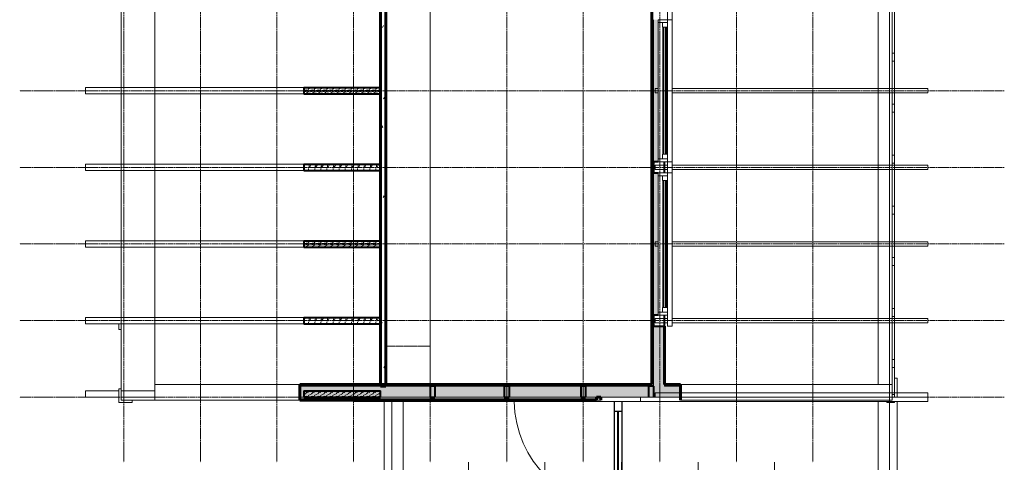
# Model space of a CAD drawing. Header units: inches. Extents: x -639 to 53, y -282 to 536.
# Tile 11 of 12: x -639 to -330, y 171 to 310. Entities that reach past the tile are written whole.
import ezdxf

# ---------------------------------------------------------------- set-up
doc = ezdxf.new("R2010")
doc.units = ezdxf.units.IN
doc.header["$MEASUREMENT"] = 0
doc.linetypes.add('Dash 1_16_', pattern=[0.125, 0.0625, -0.0625])
doc.linetypes.add('Grid Line 1_2_', pattern=[0.875, 0.5, -0.125, 0.125, -0.125])
for name, color, linetype, lineweight in [('A-CLNG-PATT', 5, 'Continuous', 60), ('A-CLNG-SUSP', 5, 'Continuous', 18), ('A-DOOR', 1, 'Continuous', 18), ('A-DOOR-GLAZ', 1, 'Continuous', 40), ('A-FLOR-OTLN', 6, 'Continuous', 18), ('A-GLAZ', 6, 'Continuous', 18), ('A-GLAZ-GLAS', 6, 'Continuous', 40), ('A-WALL', 2, 'Continuous', 18), ('A-WALL-MBNI', 2, 'Continuous', 18), ('A-WALL-PATT', 2, 'Continuous', 60), ('I-WALL', 2, 'Continuous', 18), ('S-BEAM', 4, 'Continuous', 9), ('S-COLS', 6, 'Continuous', 9), ('S-GRID', 1, 'Continuous', 9)]:
    doc.layers.add(name, color=color, linetype=linetype, lineweight=lineweight)
pattern_1 = [(135, (0, 0), (-4.006467, -4.006467), [])]
pattern_2 = [(0, (0, 0), (15.36, 3.84), [0.634, -10.886, 0.634, -10.886, -61.44]), (0, (0, 0), (15.36, 3.84), [-23.04, 0.634, -22.406, 0.634, -10.886, -26.88]), (0, (0, 0), (15.36, 3.84), [-57.6, 0.634, -7.046, 0.634, -18.566]), (120, (5.76, 1.92), (-11.005538, 11.38215), [0.634, -10.886, 0.634, -10.886, -61.44]), (120, (5.76, 1.92), (-11.005538, 11.38215), [-23.04, 0.634, -22.406, 0.634, -10.886, -26.88]), (120, (5.76, 1.92), (-11.005538, 11.38215), [-57.6, 0.634, -7.046, 0.634, -18.566]), (240, (7.68, 9.6), (-4.354462, -15.22215), [0.634, -10.886, 0.634, -10.886, -61.44]), (240, (7.68, 9.6), (-4.354462, -15.22215), [-23.04, 0.634, -22.406, 0.634, -10.886, -26.88]), (240, (7.68, 9.6), (-4.354462, -15.22215), [-57.6, 0.634, -7.046, 0.634, -18.566])]
pattern_3 = [(6.843, (0, 0), (-163.19980488, -19.2008977), [2.417, -239.305]), (26.565, (2.4, 0.288), (9.600343, 9.599878), [1.073, -20.393]), (48.814, (3.36, 0.768), (57.6001443, 67.1998496), [1.02, -101.029]), (67.38, (4.032, 1.536), (-28.7998507, -67.20039365), [1.248, -123.552]), (90, (4.512, 2.688), (-9.6, 9.6), [1.536, -8.064]), (61.389, (4.512, 4.224), (-48.00063315, -86.3995555), [1.203, -119.085]), (86.186, (5.088, 5.28), (-9.6002472, -134.40007685), [1.443, -142.876]), (72.897, (5.184, 6.72), (28.80013425, 95.99948374), [1.306, -129.268]), (41.987, (5.568, 7.968), (-86.4004991, -76.7992836), [1.292, -127.863]), (10.305, (6.528, 8.832), (-57.5998332, -9.599773), [1.073, -106.258]), (15.945, (7.584, 9.024), (-38.400311, -9.5994524), [2.097, -67.792]), (6.843, (1.92, 0), (-163.19980488, -19.2008977), [2.417, -239.305]), (26.565, (4.32, 0.288), (9.600343, 9.599878), [1.073, -20.393]), (48.814, (5.28, 0.768), (57.6001443, 67.1998496), [1.02, -101.029]), (67.38, (5.952, 1.536), (-28.7998507, -67.20039365), [1.248, -123.552]), (90, (6.432, 2.688), (-9.6, 9.6), [1.536, -8.064]), (61.389, (6.432, 4.224), (-48.00063315, -86.3995555), [1.203, -119.085]), (86.186, (7.008, 5.28), (-9.6002472, -134.40007685), [1.443, -142.876]), (72.897, (7.104, 6.72), (28.80013425, 95.99948374), [1.306, -129.268]), (41.987, (7.488, 7.968), (-86.4004991, -76.7992836), [1.292, -127.863]), (10.305, (8.448, 8.832), (-57.5998332, -9.599773), [1.073, -106.258]), (15.945, (9.504, 9.024), (-38.400311, -9.5994524), [2.097, -67.792]), (6.843, (3.84, 0), (-163.19980488, -19.2008977), [2.417, -239.305]), (26.565, (6.24, 0.288), (9.600343, 9.599878), [1.073, -20.393]), (48.814, (7.2, 0.768), (57.6001443, 67.1998496), [1.02, -101.029]), (67.38, (7.872, 1.536), (-28.7998507, -67.20039365), [1.248, -123.552]), (90, (8.352, 2.688), (-9.6, 9.6), [1.536, -8.064]), (61.389, (8.352, 4.224), (-48.00063315, -86.3995555), [1.203, -119.085]), (86.186, (8.928, 5.28), (-9.6002472, -134.40007685), [1.443, -142.876]), (72.897, (9.024, 6.72), (28.80013425, 95.99948374), [1.306, -129.268]), (41.987, (9.408, 7.968), (-86.4004991, -76.7992836), [1.292, -127.863]), (10.305, (10.368, 8.832), (-57.5998332, -9.599773), [1.073, -106.258]), (15.945, (11.424, 9.024), (-38.400311, -9.5994524), [2.097, -67.792]), (6.843, (5.76, 0), (-163.19980488, -19.2008977), [2.417, -239.305]), (26.565, (8.16, 0.288), (9.600343, 9.599878), [1.073, -20.393]), (48.814, (9.12, 0.768), (57.6001443, 67.1998496), [1.02, -101.029]), (67.38, (9.792, 1.536), (-28.7998507, -67.20039365), [1.248, -123.552]), (90, (10.272, 2.688), (-9.6, 9.6), [1.536, -8.064]), (61.389, (10.272, 4.224), (-48.00063315, -86.3995555), [1.203, -119.085]), (86.186, (10.848, 5.28), (-9.6002472, -134.40007685), [1.443, -142.876]), (72.897, (10.944, 6.72), (28.80013425, 95.99948374), [1.306, -129.268]), (41.987, (11.328, 7.968), (-86.4004991, -76.7992836), [1.292, -127.863]), (10.305, (12.288, 8.832), (-57.5998332, -9.5997731), [1.073, -106.258]), (15.945, (13.344, 9.024), (-38.400311, -9.5994524), [2.097, -67.792]), (6.843, (7.68, 0), (-163.19980488, -19.2008977), [2.417, -239.305]), (26.565, (10.08, 0.288), (9.600343, 9.599878), [1.073, -20.393]), (48.814, (11.04, 0.768), (57.6001443, 67.1998496), [1.02, -101.029]), (67.38, (11.712, 1.536), (-28.7998507, -67.20039365), [1.248, -123.552]), (90, (12.192, 2.688), (-9.6, 9.6), [1.536, -8.064]), (61.389, (12.192, 4.224), (-48.00063315, -86.3995555), [1.203, -119.085]), (86.186, (12.768, 5.28), (-9.6002472, -134.40007685), [1.443, -142.876]), (72.897, (12.864, 6.72), (28.80013425, 95.99948374), [1.306, -129.268]), (41.987, (13.248, 7.968), (-86.4004991, -76.7992836), [1.292, -127.863]), (10.305, (14.208, 8.832), (-57.5998332, -9.5997731), [1.073, -106.258]), (15.945, (15.264, 9.024), (-38.400311, -9.5994524), [2.097, -67.792])]

# ---------------------------------------------------------------- blocks, each defined once
blk = doc.blocks.new('Single panel in-swing French-style - 3080FR-3117632-2nd Floor Adv_ Framing with Fire Blocking')
at = {"layer": 'A-DOOR', "lineweight": 30}
for p, q in [((-16.87, 2.94), (-16.87, 36.19)), ((-16.87, 36.19), (-14.53, 36.19)), ((-14.53, 36.19), (-14.53, 2.94)), ((-14.53, 32.69), (-16.87, 32.69)), ((-14.53, 5.94), (-16.87, 5.94))]:
    blk.add_line(p, q, dxfattribs=at)
at = {"layer": 'A-DOOR', "lineweight": 9}
blk.add_arc((-16.87, 2.44), 33.75, 0.8563, 90, dxfattribs=at)
at = {"layer": 'A-DOOR-GLAZ'}
blk.add_line((-15.7, 32.69), (-15.7, 5.94), dxfattribs=at)
blk = doc.blocks.new('Single Awning - 24_ x 45_-1905831-2nd Floor Adv_ Framing with Fire Blocking')
at = {"layer": 'A-GLAZ'}
for p, q in [((-25.75, 3.94), (25.75, 3.94)), ((-25.75, 2.44), (-25.75, 3.94)), ((25.75, 3.94), (25.75, 2.44)), ((25.75, 2.44), (-25.75, 2.44)), ((22.25, 2.44), (-22.25, 2.44)), ((-22.25, 2.44), (-22.25, -0.44)), ((-21.33, -0.44), (-21.33, 2.44)), ((-21.33, 2.44), (-19.88, 2.44)), ((-19.88, 0.91), (-21.33, 0.91)), ((-19.88, 2.44), (-19.88, 0.91)), ((19.87, 2.44), (-0.73, 2.44)), ((21.33, 2.44), (19.87, 2.44)), ((19.87, 2.44), (19.87, 0.91)), ((19.87, 0.91), (21.33, 0.91)), ((19.87, 0.91), (19.87, 2.44)), ((21.33, 2.44), (21.33, -0.44)), ((22.25, -0.44), (22.25, 2.44)), ((-22.25, -0.44), (22.25, -0.44))]:
    blk.add_line(p, q, dxfattribs=at)
at = {"layer": 'A-GLAZ-GLAS'}
for p, q in [((19.87, 2.06), (-19.88, 2.06)), ((19.87, 1.19), (-19.88, 1.19))]:
    blk.add_line(p, q, dxfattribs=at)
blk = doc.blocks.new('Dimension Lumber-Column - 1x4-2274598-2nd Floor Adv_ Framing with Fire Blocking')
at = {"layer": 'S-COLS'}
for p, q in [((-0.38, -1.75), (-0.38, 0.02)), ((0.37, -1.75), (-0.38, -1.75))]:
    blk.add_line(p, q, dxfattribs=at)
blk = doc.blocks.new('Dimension Lumber - 2x4-2750505-2nd Floor Adv_ Framing with Fire Blocking')
at = {"layer": 'S-BEAM', "lineweight": 40}
for p, q in [((-508.79, 195.33), (-510.29, 195.33)), ((-510.29, 195.33), (-510.29, 191.83)), ((-508.79, 195.33), (-508.79, 191.83)), ((-510.29, 191.83), (-508.79, 191.83))]:
    blk.add_line(p, q, dxfattribs=at)
blk = doc.blocks.new('Dimension Lumber - 2x4-2750507-2nd Floor Adv_ Framing with Fire Blocking')
at = {"layer": 'S-BEAM', "lineweight": 40}
for p, q in [((-461.54, 195.33), (-463.04, 195.33)), ((-463.04, 195.33), (-463.04, 191.83)), ((-461.54, 195.33), (-461.54, 191.83)), ((-463.04, 191.83), (-461.54, 191.83))]:
    blk.add_line(p, q, dxfattribs=at)
blk = doc.blocks.new('Dimension Lumber - 2x4-2750506-2nd Floor Adv_ Framing with Fire Blocking')
at = {"layer": 'S-BEAM', "lineweight": 40}
for p, q in [((-485.54, 195.33), (-487.04, 195.33)), ((-487.04, 195.33), (-487.04, 191.83)), ((-485.54, 195.33), (-485.54, 191.83)), ((-487.04, 191.83), (-485.54, 191.83))]:
    blk.add_line(p, q, dxfattribs=at)
blk = doc.blocks.new('Dimension Lumber - 2x4-2750508-2nd Floor Adv_ Framing with Fire Blocking')
at = {"layer": 'S-BEAM', "lineweight": 40}
for p, q in [((-440.29, 195.33), (-441.79, 195.33)), ((-441.79, 195.33), (-441.79, 191.83)), ((-440.29, 195.33), (-440.29, 191.83))]:
    blk.add_line(p, q, dxfattribs=at)
blk = doc.blocks.new('Jack Truss - 5-12 w_ 1ft OH-V23-2nd Floor Adv_ Framing with Fire Blocking')
at = {"layer": 'S-BEAM'}
for p, q in [((9.23, -7.63), (9.23, -6.26)), ((9.23, -6.26), (89.36, -6.26)), ((89.36, -7.63), (9.23, -7.63)), ((93.73, -6.26), (94.73, -6.26)), ((94.73, -7.63), (93.73, -7.63)), ((94.73, -6.26), (94.73, -7.63))]:
    blk.add_line(p, q, dxfattribs=at)
blk = doc.blocks.new('Jack Truss - 5-12 w_ 1ft OH-V22-2nd Floor Adv_ Framing with Fire Blocking')
at = {"layer": 'S-BEAM'}
for p, q in [((9.23, -7.63), (9.23, -6.26)), ((9.23, -6.26), (89.36, -6.26)), ((89.36, -7.63), (9.23, -7.63)), ((90.86, -6.26), (94.73, -6.26)), ((94.73, -7.63), (90.86, -7.63)), ((94.73, -6.26), (94.73, -7.63))]:
    blk.add_line(p, q, dxfattribs=at)
blk = doc.blocks.new('Jack Truss - 5-12 w_ 1ft OH-804801-2nd Floor Adv_ Framing with Fire Blocking')
at = {"layer": 'S-BEAM'}
for p, q in [((9.23, -7.63), (9.23, -6.26)), ((9.23, -6.26), (94.73, -6.26)), ((94.73, -7.63), (9.23, -7.63)), ((94.73, -6.26), (94.73, -7.63))]:
    blk.add_line(p, q, dxfattribs=at)
blk = doc.blocks.new('Trus Joist - TimberStrand LSL - Post Column - TimberStrand_ 1_3E _ 3 1_2 x 3 1_2_-2099466-2nd Floor Adv_ Framing with Fire Blocking')
at = {"layer": 'S-COLS', "lineweight": 40}
for p, q in [((-0.25, 1.75), (-1.75, 1.75)), ((-1.75, 1.75), (-1.75, -1.75)), ((1.75, -1.75), (1.75, 1.75)), ((-1.75, -1.75), (-0.25, -1.75))]:
    blk.add_line(p, q, dxfattribs=at)
blk = doc.blocks.new('Standard A - Howe 20_ 1_-OH-V25-2nd Floor Adv_ Framing with Fire Blocking')
at = {"layer": 'S-BEAM'}
for p, q in [((-90, 0), (0, 0)), ((-90, 0), (-90, -1.38)), ((0, 0), (90, 0)), ((0, -1.38), (0, 0)), ((0, -1.38), (0, 0)), ((90, 0), (90, -0.5)), ((0, -1.38), (-90, -1.38)), ((12.5, -1.38), (0, -1.38))]:
    blk.add_line(p, q, dxfattribs=at)
blk = doc.blocks.new('Trus Joist - TimberStrand LSL - Post Column - TimberStrand_ 1_3E _ 3 1_2 x 3 1_2_-V30-2nd Floor Adv_ Framing with Fire Blocking')
at = {"layer": 'S-COLS', "lineweight": 40}
for p, q in [((-0.25, 1.75), (-1.75, 1.75)), ((-1.75, 1.75), (-1.75, -1.75)), ((1.75, -1.75), (1.75, 1.75)), ((-1.75, -1.75), (1.75, -1.75))]:
    blk.add_line(p, q, dxfattribs=at)
blk = doc.blocks.new('Upward sectional garage door - 16080-OH-2277246-2nd Floor Adv_ Framing with Fire Blocking')
at = {"layer": 'A-DOOR', "linetype": 'Dash 1_16_', "lineweight": 9}
for p, q in [((-104, -91.5625), (-104, -77.6625)), ((104, -77.6625), (104, -91.5625))]:
    blk.add_line(p, q, dxfattribs=at)
blk = doc.blocks.new('Dimension Lumber - 4x8-2941295-2nd Floor Adv_ Framing with Fire Blocking')
at = {"layer": 'S-BEAM'}
for p, q in [((-6.69, 1.75), (-28.62, 1.75)), ((28.62, 1.75), (-5.31, 1.75)), ((-28.62, -1.75), (-6.69, -1.75)), ((-5.31, -1.75), (28.37, -1.75))]:
    blk.add_line(p, q, dxfattribs=at)
blk = doc.blocks.new('Dimension Lumber - 4x8-2941339-2nd Floor Adv_ Framing with Fire Blocking')
at = {"layer": 'S-BEAM'}
for p, q in [((-6.69, 1.75), (-28.37, 1.75)), ((28.62, 1.75), (-5.31, 1.75)), ((-28.37, -1.75), (-6.69, -1.75)), ((-5.31, -1.75), (28.62, -1.75))]:
    blk.add_line(p, q, dxfattribs=at)

msp = doc.modelspace()

# ---------------------------------------------------------------- hatches: boundary and pattern name
at = {"layer": 'A-CLNG-PATT', "lineweight": 9}
h = msp.add_hatch(dxfattribs=at)
h.set_pattern_fill('FP_1', color=256, style=0, pattern_type=2)
h.set_pattern_definition(pattern_2)
h.paths.add_polyline_path([(-524.1861, 195.3321), (-524.1861, 451.8321), (-525.8111, 451.8321), (-525.8111, 195.3321)], flags=0)
at = {"layer": 'A-WALL-PATT', "lineweight": 9}
h = msp.add_hatch(dxfattribs=at)
h.set_pattern_fill('FP_1', color=256, style=0, pattern_type=2)
h.set_pattern_definition(pattern_2)
h.paths.add_polyline_path([(-440.2861, 195.8321), (-440.2861, 430.0821), (-440.7861, 430.0821), (-440.7861, 195.8321)], flags=0)
h.paths.add_polyline_path([(-440.7861, 433.5821), (-440.2861, 433.5821), (-440.2861, 451.8321), (-440.7861, 451.8321), (-440.7861, 443.1278)], flags=0)
at = {"layer": 'A-WALL-PATT'}
h = msp.add_hatch(color=256, dxfattribs=at)
h.paths.add_polyline_path([(-440.2861, 195.3321), (-436.7861, 195.3321), (-436.7861, 214.0821), (-440.2861, 214.0821), (-440.2861, 195.8321)], flags=0)
h.paths.add_polyline_path([(-438.7861, 217.5821), (-438.7861, 262.0821), (-440.2861, 262.0821), (-440.2861, 217.5821)], flags=0)
h.paths.add_polyline_path([(-438.7861, 265.5821), (-438.7861, 310.0821), (-440.2861, 310.0821), (-440.2861, 265.5821)], flags=0)
h.paths.add_polyline_path([(-440.2861, 313.5821), (-438.7861, 313.5821), (-438.7861, 358.0821), (-440.2861, 358.0821), (-440.2861, 346.4509)], flags=0)
h.paths.add_polyline_path([(-438.7861, 361.5821), (-438.7861, 406.0821), (-440.2861, 406.0821), (-440.2861, 361.5821), (-439.2627, 361.5821)], flags=0)
h.paths.add_polyline_path([(-436.7861, 409.5821), (-436.7861, 451.8321), (-440.2861, 451.8321), (-440.2861, 409.5821), (-438.7861, 409.5821)], flags=0)
at = {"layer": 'A-WALL-PATT', "lineweight": 9}
h = msp.add_hatch(dxfattribs=at)
h.set_pattern_fill('FP_1', color=256, style=0, pattern_type=2)
h.set_pattern_definition(pattern_2)
h.paths.add_polyline_path([(-440.2861, 195.3321), (-440.2861, 195.8321), (-551.1611, 195.8321), (-551.1611, 195.3321), (-485.0244, 195.3321)], flags=0)
at = {"layer": 'A-WALL-PATT'}
for points in [[(-456.7861, 191.8321), (-436.7861, 191.8321), (-436.7861, 195.3321), (-551.1611, 195.3321), (-551.1611, 191.8321), (-456.7866, 191.8321)], [(-435.9111, 191.8321), (-431.7861, 191.8321), (-431.7861, 195.3321), (-436.7861, 195.3321), (-436.7861, 191.8321), (-436.2861, 191.8321)]]:
    msp.add_hatch(color=256, dxfattribs=at).paths.add_polyline_path(points, flags=0)
at = {"layer": 'A-WALL-PATT', "lineweight": 9}
h = msp.add_hatch(dxfattribs=at)
h.set_pattern_fill('FP_2', color=256, style=0, pattern_type=2)
h.set_pattern_definition(pattern_1)
h.paths.add_polyline_path([(-435.9111, 195.3321), (-435.9111, 195.8321), (-436.2861, 195.8321), (-436.2861, 195.3321)], flags=0)
h = msp.add_hatch(dxfattribs=at)
h.set_pattern_fill('FP_1', color=256, style=0, pattern_type=2)
h.set_pattern_definition(pattern_2)
h.paths.add_polyline_path([(-431.7861, 195.3321), (-431.7861, 195.8321), (-435.9111, 195.8321), (-435.9111, 195.3321)], flags=0)
h = msp.add_hatch(dxfattribs=at)
h.set_pattern_fill('FP_2', color=256, style=0, pattern_type=2)
h.set_pattern_definition(pattern_1)
h.paths.add_polyline_path([(-458.0861, 190.9571), (-458.0861, 191.3321), (-551.1611, 191.3321), (-551.1611, 190.9571), (-485.0244, 190.9571)], flags=0)
at = {"layer": 'S-BEAM'}
h = msp.add_hatch(dxfattribs=at)
h.set_pattern_fill('FP_4', color=256, style=0, pattern_type=2)
h.set_pattern_definition(pattern_3)
h.paths.add_polyline_path([(-525.8111, 286.8478), (-525.8111, 288.8163), (-549.8611, 288.8163), (-549.8611, 286.8478)], flags=0)
h = msp.add_hatch(dxfattribs=at)
h.set_pattern_fill('FP_4', color=256, style=0, pattern_type=2)
h.set_pattern_definition(pattern_3)
h.paths.add_polyline_path([(-525.8111, 262.8478), (-525.8111, 264.8163), (-549.8611, 264.8163), (-549.8611, 262.8478)], flags=0)
h = msp.add_hatch(dxfattribs=at)
h.set_pattern_fill('FP_4', color=256, style=0, pattern_type=2)
h.set_pattern_definition(pattern_3)
h.paths.add_polyline_path([(-525.8111, 238.8478), (-525.8111, 240.8163), (-549.8611, 240.8163), (-549.8611, 238.8478)], flags=0)
h = msp.add_hatch(dxfattribs=at)
h.set_pattern_fill('FP_4', color=256, style=0, pattern_type=2)
h.set_pattern_definition(pattern_3)
h.paths.add_polyline_path([(-525.8111, 214.8478), (-525.8111, 216.8163), (-549.8611, 216.8163), (-549.8611, 214.8478)], flags=0)
h = msp.add_hatch(dxfattribs=at)
h.set_pattern_fill('FP_4', color=256, style=0, pattern_type=2)
h.set_pattern_definition(pattern_3)
h.paths.add_polyline_path([(-525.8111, 191.8321), (-525.8111, 193.8006), (-549.8611, 193.8006), (-549.8611, 191.8321)], flags=0)

# ---------------------------------------------------------------- linework, layer by layer
at = {"layer": 'A-CLNG-SUSP', "lineweight": 60}
for p, q in [((-525.8111, 451.8321), (-525.8111, 195.3321)), ((-524.1861, 195.3321), (-524.1861, 451.8321)), ((-525.8111, 195.3321), (-524.1861, 195.3321))]:
    msp.add_line(p, q, dxfattribs=at)
at = {"layer": 'A-FLOR-OTLN'}
for p, q in [((-510.2861, 429.5821), (-510.2861, 195.8321)), ((-363.9111, 197.8321), (-364.6611, 197.8321)), ((-363.9111, 191.8321), (-363.9111, 197.8321)), ((-524.6611, 190.4541), (-524.6611, 156.5211)), ((-363.9111, 156.5211), (-363.9111, 190.4541))]:
    msp.add_line(p, q, dxfattribs=at)
at = {"layer": 'A-WALL'}
for p, q in [((-365.4111, 504.7071), (-365.4111, 195.8321)), ((-369.7861, 430.5821), (-369.7861, 195.8321))]:
    msp.add_line(p, q, dxfattribs=at)
at = {"layer": 'A-WALL-MBNI', "lineweight": 9}
for p, q in [((-364.6611, 267.6446), (-364.6611, 380.5821)), ((-364.6611, 299.6446), (-365.4111, 299.6446)), ((-365.4111, 297.1446), (-364.6611, 297.1446)), ((-364.6611, 283.6446), (-365.4111, 283.6446)), ((-365.4111, 281.1446), (-364.6611, 281.1446)), ((-364.6611, 267.6446), (-365.4111, 267.6446)), ((-364.6611, 191.8321), (-364.6611, 267.6446)), ((-365.4111, 265.1446), (-364.6611, 265.1446)), ((-364.6611, 251.6446), (-365.4111, 251.6446)), ((-365.4111, 249.1446), (-364.6611, 249.1446)), ((-364.6611, 235.6446), (-365.4111, 235.6446)), ((-365.4111, 233.1446), (-364.6611, 233.1446)), ((-364.6611, 219.6446), (-365.4111, 219.6446)), ((-365.4111, 217.1446), (-364.6611, 217.1446)), ((-364.6611, 203.6446), (-365.4111, 203.6446)), ((-365.4111, 201.1446), (-364.6611, 201.1446)), ((-607.1611, 194.4571), (-607.9111, 194.4571)), ((-607.9111, 194.4571), (-607.9111, 190.2071)), ((-364.6611, 192.7071), (-365.4111, 192.7071)), ((-607.9111, 190.2071), (-603.6611, 190.2071)), ((-603.6611, 190.2071), (-603.6611, 190.9571)), ((-367.1611, 190.4541), (-367.1611, 190.2071)), ((-367.1611, 190.2071), (-364.6611, 190.2071)), ((-364.6611, 190.2071), (-364.6611, 190.4541))]:
    msp.add_line(p, q, dxfattribs=at)
at = {"layer": 'I-WALL'}
for p, q in [((-607.1611, 190.9571), (-607.1611, 456.7071)), ((-596.5361, 456.7071), (-596.5361, 190.9571)), ((-440.2861, 265.5821), (-440.2861, 310.0821)), ((-440.2861, 217.5821), (-440.2861, 262.0821)), ((-440.2861, 195.3321), (-440.2861, 214.0821)), ((-596.5361, 195.8321), (-551.1611, 195.8321)), ((-440.2861, 195.3321), (-551.1611, 195.3321)), ((-436.7861, 195.8321), (-436.7861, 195.3321)), ((-436.7861, 195.3321), (-431.7861, 195.3321)), ((-436.2861, 195.8321), (-436.2861, 195.3321)), ((-435.9111, 195.8321), (-435.9111, 195.3321)), ((-431.7861, 195.8321), (-365.4111, 195.8321)), ((-365.4111, 195.8321), (-365.4111, 190.9571)), ((-458.0861, 191.8321), (-551.1611, 191.8321)), ((-551.1611, 190.9571), (-607.1611, 190.9571)), ((-458.0861, 191.3321), (-551.1611, 191.3321)), ((-456.7861, 190.9571), (-458.0861, 190.9571)), ((-365.4111, 190.9571), (-431.7861, 190.9571))]:
    msp.add_line(p, q, dxfattribs=at)
at = {"layer": 'I-WALL', "lineweight": 60}
for p, q in [((-440.7861, 195.8321), (-440.7861, 429.5821)), ((-436.7861, 214.0821), (-436.7861, 195.8321)), ((-551.1611, 195.8321), (-440.7861, 195.8321)), ((-551.1611, 190.9571), (-551.1611, 195.8321)), ((-436.7861, 195.8321), (-431.7861, 195.8321)), ((-431.7861, 195.8321), (-431.7861, 190.9571)), ((-456.7861, 191.8321), (-458.0861, 191.8321)), ((-458.0861, 190.9571), (-458.0861, 191.8321)), ((-456.7861, 190.9571), (-456.7861, 191.8321)), ((-458.0861, 190.9571), (-551.1611, 190.9571))]:
    msp.add_line(p, q, dxfattribs=at)
at = {"layer": 'S-BEAM'}
for p, q in [((-369.7861, 499.8321), (-369.7861, 195.8321)), ((-366.2861, 499.8321), (-366.2861, 195.8321)), ((-618.2861, 288.8163), (-618.2861, 286.8478)), ((-549.8611, 288.8163), (-618.2861, 288.8163)), ((-618.2861, 286.8478), (-549.8611, 286.8478)), ((-618.2861, 264.8163), (-618.2861, 262.8478)), ((-549.8611, 264.8163), (-618.2861, 264.8163)), ((-618.2861, 262.8478), (-549.8611, 262.8478)), ((-618.2861, 240.8163), (-618.2861, 238.8478)), ((-549.8611, 240.8163), (-618.2861, 240.8163)), ((-618.2861, 238.8478), (-549.8611, 238.8478)), ((-618.2861, 216.8163), (-618.2861, 214.8478)), ((-549.8611, 216.8163), (-618.2861, 216.8163)), ((-618.2861, 214.8478), (-549.8611, 214.8478)), ((-618.2861, 193.8006), (-618.2861, 191.8321)), ((-607.9111, 193.8006), (-618.2861, 193.8006)), ((-618.2861, 191.8321), (-607.9111, 191.8321)), ((-596.5361, 193.8006), (-607.1611, 193.8006)), ((-607.1611, 191.8321), (-596.5361, 191.8321))]:
    msp.add_line(p, q, dxfattribs=at)
at = {"layer": 'S-BEAM', "lineweight": 40}
for p, q in [((-549.8611, 288.8163), (-549.8611, 286.8478)), ((-549.8611, 288.8163), (-525.8111, 288.8163)), ((-525.8111, 286.8478), (-525.8111, 288.8163)), ((-549.8611, 286.8478), (-525.8111, 286.8478)), ((-549.8611, 264.8163), (-549.8611, 262.8478)), ((-549.8611, 264.8163), (-525.8111, 264.8163)), ((-549.8611, 262.8478), (-525.8111, 262.8478)), ((-525.8111, 262.8478), (-525.8111, 264.8163)), ((-549.8611, 240.8163), (-549.8611, 238.8478)), ((-549.8611, 240.8163), (-525.8111, 240.8163)), ((-525.8111, 238.8478), (-525.8111, 240.8163)), ((-549.8611, 238.8478), (-525.8111, 238.8478)), ((-549.8611, 216.8163), (-549.8611, 214.8478)), ((-549.8611, 216.8163), (-525.8111, 216.8163)), ((-525.8111, 214.8478), (-525.8111, 216.8163)), ((-549.8611, 214.8478), (-525.8111, 214.8478)), ((-549.8611, 193.8006), (-549.8611, 191.8321)), ((-549.8611, 193.8006), (-525.8111, 193.8006)), ((-549.8611, 191.8321), (-525.8111, 191.8321)), ((-525.8111, 191.8321), (-525.8111, 193.8006))]:
    msp.add_line(p, q, dxfattribs=at)
at = {"layer": 'S-GRID', "linetype": 'Grid Line 1_2_'}
for p, q in [((-606.2861, 535.5373), (-606.2861, 171.4586)), ((-582.2861, 535.5373), (-582.2861, 171.4586)), ((-558.2861, 535.5373), (-558.2861, 171.4586)), ((-534.2861, 535.5373), (-534.2861, 171.4586)), ((-510.2861, 535.5373), (-510.2861, 171.4586)), ((-486.2861, 535.5373), (-486.2861, 171.4586)), ((-462.2861, 535.5373), (-462.2861, 171.4586)), ((-438.2861, 535.5373), (-438.2861, 171.4586)), ((-414.2861, 535.5373), (-414.2861, 171.4586)), ((-390.2861, 535.5373), (-390.2861, 171.4586)), ((-366.2861, 535.5373), (-366.2861, 171.4586)), ((-330.2861, 287.8321), (-638.9476, 287.8321)), ((-330.2861, 263.8321), (-638.9476, 263.8321)), ((-330.2861, 239.8321), (-638.9476, 239.8321)), ((-330.2861, 215.8321), (-638.9476, 215.8321)), ((-330.2861, 191.8321), (-638.9476, 191.8321)), ((-522.2861, 171.4586), (-522.2861, -281.95)), ((-498.2861, 171.4586), (-498.2861, -281.95)), ((-474.2861, 171.4586), (-474.2861, -281.95)), ((-450.2861, 171.4586), (-450.2861, -281.95)), ((-426.2861, 171.4586), (-426.2861, -281.95)), ((-402.2861, 171.4586), (-402.2861, -281.95))]:
    msp.add_line(p, q, dxfattribs=at)

# ---------------------------------------------------------------- block references
at = {"layer": 'A-DOOR'}
for name, p, rotation in [('Upward sectional garage door - 16080-OH-2277246-2nd Floor Adv_ Framing with Fire Blocking', (-601.8486, 311.8321), 89.99999999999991), ('Single panel in-swing French-style - 3080FR-3117632-2nd Floor Adv_ Framing with Fire Blocking', (-467.0361, 193.3946), 180)]:
    msp.add_blockref(name, p, dxfattribs=dict(at, rotation=rotation))
at = {"layer": 'A-GLAZ', "rotation": 269.9999999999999}
for p in [(-438.3486, 335.8321), (-438.3486, 287.8321), (-438.3486, 239.8321)]:
    msp.add_blockref('Single Awning - 24_ x 45_-1905831-2nd Floor Adv_ Framing with Fire Blocking', p, dxfattribs=at)
at = {"layer": 'S-BEAM'}
for name, p, rotation in [('Jack Truss - 5-12 w_ 1ft OH-V23-2nd Floor Adv_ Framing with Fire Blocking', (-345.0527, 280.8875), 180), ('Jack Truss - 5-12 w_ 1ft OH-V22-2nd Floor Adv_ Framing with Fire Blocking', (-345.0527, 256.8875), 180), ('Jack Truss - 5-12 w_ 1ft OH-V23-2nd Floor Adv_ Framing with Fire Blocking', (-345.0527, 232.8875), 180), ('Jack Truss - 5-12 w_ 1ft OH-V22-2nd Floor Adv_ Framing with Fire Blocking', (-345.0527, 208.8875), 180), ('Standard A - Howe 20_ 1_-OH-V25-2nd Floor Adv_ Framing with Fire Blocking', (-444.2861, 190.4541), 180), ('Jack Truss - 5-12 w_ 1ft OH-804801-2nd Floor Adv_ Framing with Fire Blocking', (-345.0527, 185.575), 180), ('Dimension Lumber - 4x8-2941339-2nd Floor Adv_ Framing with Fire Blocking', (-520.5361, 161.8321), 89.99999999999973), ('Dimension Lumber - 4x8-2941295-2nd Floor Adv_ Framing with Fire Blocking', (-368.0361, 161.8321), 89.99999999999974)]:
    msp.add_blockref(name, p, dxfattribs=dict(at, rotation=rotation))
for name in ['Dimension Lumber - 2x4-2750505-2nd Floor Adv_ Framing with Fire Blocking', 'Dimension Lumber - 2x4-2750506-2nd Floor Adv_ Framing with Fire Blocking', 'Dimension Lumber - 2x4-2750507-2nd Floor Adv_ Framing with Fire Blocking', 'Dimension Lumber - 2x4-2750508-2nd Floor Adv_ Framing with Fire Blocking']:
    msp.add_blockref(name, (0, 0), dxfattribs=at)
at = {"layer": 'S-COLS'}
for name, p in [('Trus Joist - TimberStrand LSL - Post Column - TimberStrand_ 1_3E _ 3 1_2 x 3 1_2_-2099466-2nd Floor Adv_ Framing with Fire Blocking', (-438.5361, 263.8321)), ('Trus Joist - TimberStrand LSL - Post Column - TimberStrand_ 1_3E _ 3 1_2 x 3 1_2_-V30-2nd Floor Adv_ Framing with Fire Blocking', (-438.5361, 215.8321)), ('Dimension Lumber-Column - 1x4-2274598-2nd Floor Adv_ Framing with Fire Blocking', (-607.5361, 214.8321))]:
    msp.add_blockref(name, p, dxfattribs=at)

doc.saveas('drawing.dxf')
